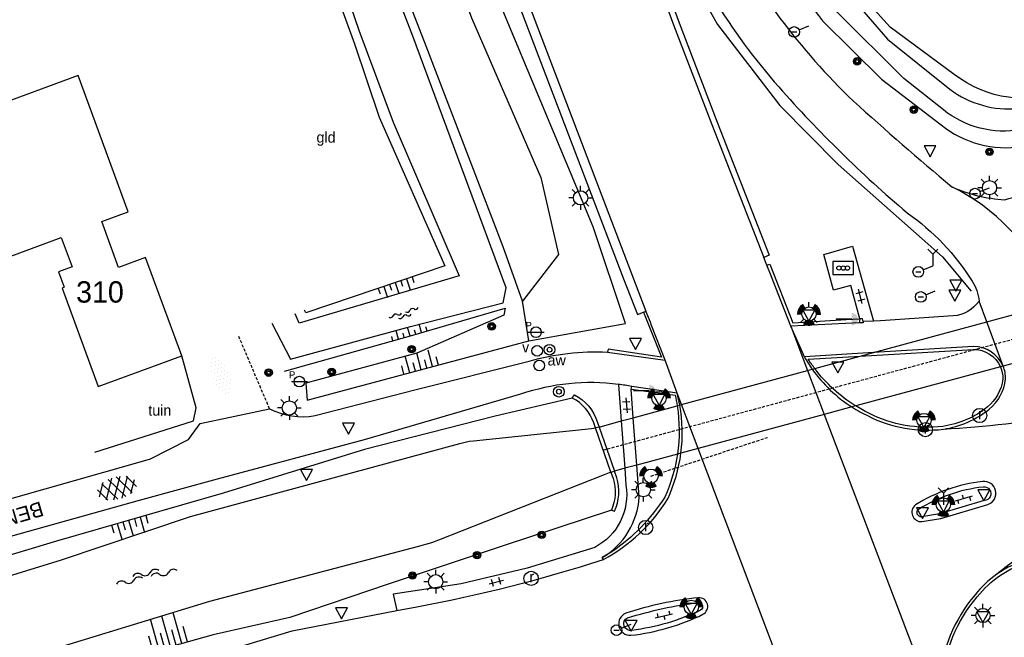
# Model space of a CAD drawing. Header units: metres. Extents: x 121538 to 126242, y 445257 to 454505.
# Tile 8 of 83: x 125785 to 125868, y 446446 to 446498. Entities that reach past the tile are written whole.
import ezdxf
from ezdxf.enums import TextEntityAlignment as Align

# ---------------------------------------------------------------- set-up
doc = ezdxf.new("R2010")
doc.units = ezdxf.units.M
doc.linetypes.add('STIPPELFIJN', pattern=[0.375, 0.25, -0.125])
for name, color, linetype in [('B01_D', 8, 'Continuous'), ('BOUWT04', 8, 'Continuous'), ('SYMBD01', 8, 'Continuous'), ('SYMBD02', 8, 'Continuous'), ('SYMBD03', 8, 'Continuous'), ('SYMBD04', 8, 'Continuous'), ('SYMBD05', 8, 'Continuous'), ('TEK-D05', 8, 'Continuous'), ('TEK-D06', 8, 'Continuous'), ('TER-T04', 8, 'HAAG'), ('TER-T09', 8, 'Continuous'), ('TOPOT06', 8, 'WALB'), ('TOPOT18', 8, 'STIPPELFIJN'), ('TOPOT20', 8, 'Continuous'), ('TOPOT21', 8, 'Continuous'), ('TOPOT22', 8, 'Continuous'), ('TOPOT23', 8, 'Continuous'), ('TOPOT24', 8, 'Continuous'), ('TOPOT26', 8, 'Continuous'), ('TOPOT29', 8, 'Continuous'), ('TOPOT30', 8, 'Continuous'), ('TOPOT31', 8, 'Continuous'), ('TOPOT50', 8, 'Continuous'), ('TOPOT51', 8, 'Continuous'), ('TOPOT53', 8, 'STIPPELFIJN'), ('TOPOV04', 8, 'Continuous'), ('WAT-T00', 8, 'Continuous'), ('WEG-T01', 8, 'Continuous'), ('WEG-T06', 8, 'STIPPELFIJN'), ('WEG-T21', 8, 'Continuous'), ('Z02', 8, 'Continuous')]:
    doc.layers.add(name, color=color, linetype=linetype)
doc.styles.add('ISO', font='provutr.shx')
doc.linetypes.add('HAAG', pattern='A,0.25,-0.25,[151,BLOK.SHX,S=0.25,R=0,X=0,Y=0],-0.25,0.25', length=1)
doc.linetypes.add('WALB', pattern='A,0.5,[155,BLOK.SHX,S=0.25,R=0,X=0,Y=0],0.5', length=1)

# ---------------------------------------------------------------- blocks, each defined once
blk = doc.blocks.new('halfverhard-m')
for p, q in [((-0.46875, 0.9375), (-0.46875, 0.9375)), ((-0.3125, 1.25), (-0.3125, 1.25)), ((-0.15625, 1.5625), (-0.15625, 1.5625)), ((-0.15625, 0.9375), (-0.15625, 0.9375)), ((0, 1.25), (0, 1.25)), ((0.15625, 1.5625), (0.15625, 1.5625)), ((0.15625, 0.9375), (0.15625, 0.9375)), ((0.3125, 1.25), (0.3125, 1.25)), ((0.46875, 0.9375), (0.46875, 0.9375)), ((-0.625, 0.625), (-0.625, 0.625)), ((-0.625, 0), (-0.625, 0)), ((-0.46875, 0.3125), (-0.46875, 0.3125)), ((-0.3125, 0.625), (-0.3125, 0.625)), ((-0.3125, 0), (-0.3125, 0)), ((-0.15625, 0.3125), (-0.15625, 0.3125)), ((0, 0.625), (0, 0.625)), ((0, 0), (0, 0)), ((0.15625, 0.3125), (0.15625, 0.3125)), ((0.3125, 0.625), (0.3125, 0.625)), ((0.3125, 0), (0.3125, 0)), ((0.46875, 0.3125), (0.46875, 0.3125)), ((0.625, 0.625), (0.625, 0.625)), ((0.625, 0), (0.625, 0)), ((-0.625, -0.625), (-0.625, -0.625)), ((-0.46875, -0.3125), (-0.46875, -0.3125)), ((-0.3125, -0.625), (-0.3125, -0.625)), ((-0.15625, -0.3125), (-0.15625, -0.3125)), ((0, -0.625), (0, -0.625)), ((0.15625, -0.3125), (0.15625, -0.3125)), ((0.3125, -0.625), (0.3125, -0.625)), ((0.46875, -0.3125), (0.46875, -0.3125)), ((0.625, -0.625), (0.625, -0.625)), ((-0.46875, -0.9375), (-0.46875, -0.9375)), ((-0.3125, -1.25), (-0.3125, -1.25)), ((-0.15625, -0.9375), (-0.15625, -0.9375)), ((-0.15625, -1.5625), (-0.15625, -1.5625)), ((0, -1.25), (0, -1.25)), ((0.15625, -0.9375), (0.15625, -0.9375)), ((0.15625, -1.5625), (0.15625, -1.5625)), ((0.3125, -1.25), (0.3125, -1.25)), ((0.46875, -0.9375), (0.46875, -0.9375))]:
    blk.add_line(p, q)
blk = doc.blocks.new('asfalt-l')
for p, q in [((-0.9297791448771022, 0.184879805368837), (0.7041760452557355, 1.128244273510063)), ((-0.7591759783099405, 1.005065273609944), (0.3033435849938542, 1.61851127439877)), ((-0.704176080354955, 1.12824420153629), (0.9297791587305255, 0.1848795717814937)), ((-0.3033433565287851, 1.618511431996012), (0.7591756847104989, 1.005065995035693)), ((-0.8925070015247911, 0.5152892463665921), (0.8925070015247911, -0.5152892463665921)), ((-0.8925070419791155, -0.5152890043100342), (0.8925070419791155, 0.5152890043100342)), ((-0.9297791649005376, -0.1848794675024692), (0.7041762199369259, -1.128243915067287)), ((-0.7041760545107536, -1.128244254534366), (0.9297791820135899, -0.1848791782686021)), ((-0.7591760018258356, -1.005065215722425), (0.3033436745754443, -1.618511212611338)), ((-0.3033433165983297, -1.618511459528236), (0.7591759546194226, -1.005065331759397))]:
    blk.add_line(p, q)
blk = doc.blocks.new('water-l')
at = {"linetype": 'Continuous'}
for centre, start, end in [((-0.4655673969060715, 2.222705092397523), 309.7446390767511, 50.25536092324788), ((0.1580823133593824, 1.472705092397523), 129.7446390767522, 230.255360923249), ((-0.4655673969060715, 0.7227050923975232), 309.7446390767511, 50.25536092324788), ((-0.1359410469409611, 0.7500000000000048), 309.7446390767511, 50.25536092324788), ((0.4877086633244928, 4.773959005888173e-15), 129.7446390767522, 230.255360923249), ((-0.4655673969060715, -0.7583446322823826), 309.7446390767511, 50.25536092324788), ((-0.1359410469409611, -0.7499999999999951), 309.7446390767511, 50.25536092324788), ((0.1580823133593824, -1.508344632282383), 129.7446390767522, 230.255360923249), ((-0.4655673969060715, -2.258344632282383), 309.7446390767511, 50.25536092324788)]:
    blk.add_arc(centre, 0.4877086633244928, start, end, dxfattribs=at)
blk = doc.blocks.new('water-m')
at = {"linetype": 'Continuous'}
for centre, start, end in [((-0.01040913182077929, 0.7474348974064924), 129.7446390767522, 230.255360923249), ((-0.3222339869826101, 1.122434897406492), 309.7446390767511, 50.25536092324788), ((-0.3222339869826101, 0.3724348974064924), 309.7446390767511, 50.25536092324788), ((0.3153431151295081, 0.005530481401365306), 129.7446390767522, 230.255360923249), ((0.003518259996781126, 0.3805304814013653), 309.7446390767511, 50.25536092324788), ((-0.01040913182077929, -0.7430899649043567), 129.7446390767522, 230.255360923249), ((-0.3222339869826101, -0.3680899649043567), 309.7446390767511, 50.25536092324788), ((0.003518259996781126, -0.3694695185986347), 309.7446390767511, 50.25536092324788), ((-0.3222339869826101, -1.118089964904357), 309.7446390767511, 50.25536092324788)]:
    blk.add_arc(centre, 0.2438543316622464, start, end, dxfattribs=at)
blk = doc.blocks.new('talud')
for p, q in [((6.661338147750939e-16, 0.75), (0.5000000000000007, 0.7499999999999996)), ((4.440892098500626e-16, 0.5), (1, 0.4999999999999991)), ((2.220446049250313e-16, 0.25), (0.5000000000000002, 0.2499999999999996)), ((0, 0), (1, -8.881784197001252e-16)), ((-2.220446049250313e-16, -0.25), (0.4999999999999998, -0.2500000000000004)), ((-4.440892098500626e-16, -0.5), (0.9999999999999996, -0.5000000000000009)), ((-6.661338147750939e-16, -0.75), (0.4999999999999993, -0.7500000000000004))]:
    blk.add_line(p, q)
blk = doc.blocks.new('Prov-grensst')
blk.add_line((-0.674546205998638, 0), (0.674546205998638, 0))
blk.add_circle((0, 0), 0.45)
at = {"style": 'ISO'}
blk.add_text('P', height=0.6, dxfattribs=at).set_placement((-0.6121058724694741, 0.5763787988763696), align=Align.MIDDLE)
blk = doc.blocks.new('paal')
for radius in [0.4499999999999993, 0.2]:
    blk.add_circle((0, 0), radius)
blk = doc.blocks.new('schk-vri')
for p, q in [((0.8614258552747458, 0.5569929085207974), (-0.8614258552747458, 0.5569929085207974)), ((-0.8614258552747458, 0.5569929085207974), (-0.8614258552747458, -0.5569929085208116)), ((0.8614258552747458, -0.5569929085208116), (0.8614258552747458, 0.5569929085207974)), ((-0.8614258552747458, -0.5569929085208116), (0.8614258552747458, -0.5569929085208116))]:
    blk.add_line(p, q)
for centre in [(-0.3599895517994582, 0.002742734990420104), (0, 0), (0.359993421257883, -0.002176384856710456)]:
    blk.add_circle(centre, 0.18)
blk = doc.blocks.new('lichtmast')
for p, q in [((0, 0.5998500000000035), (0, 0.9997499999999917)), ((-0.5998500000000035, 0), (-0.9997499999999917, 0)), ((-0.7069300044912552, 0.7069300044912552), (-0.4241580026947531, 0.4241580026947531)), ((0.4241580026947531, 0.4241580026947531), (0.7069300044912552, 0.7069300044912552)), ((0.5998500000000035, 0), (0.9997499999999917, 0)), ((-0.4241580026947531, -0.4241580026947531), (-0.7069300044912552, -0.7069300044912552)), ((0, -0.5998500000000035), (0, -0.9997499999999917)), ((0.4241580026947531, -0.4241580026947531), (0.7069300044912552, -0.7069300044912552))]:
    blk.add_line(p, q)
blk.add_circle((0, 0), 0.5998499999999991)
blk = doc.blocks.new('BOOM')
for radius in [0.315, 0.225, 0.135]:
    blk.add_circle((0, 0), radius)
blk = doc.blocks.new('afsl-water')
blk.add_circle((0, 0), 0.45)
at = {"style": 'ISO'}
blk.add_attdef('AFSL-WATER', (0.6999999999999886, 0), '', height=0.9, dxfattribs=at)
blk = doc.blocks.new('verkeersbord')
for p, q in [((0.5024674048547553, 0.3224406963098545), (-0.5036675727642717, 0.3224406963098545)), ((-0.5036675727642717, 0.3224406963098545), (-0.0006000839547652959, -0.5998496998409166)), ((-0.0006000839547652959, -0.5998496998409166), (0.5024674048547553, 0.3224406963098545))]:
    blk.add_line(p, q)
blk = doc.blocks.new('verkeerslicht')
h = blk.add_hatch(color=256)
edge = h.paths.add_edge_path()
edge.add_line((-0.4998750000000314, 0.8658088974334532), (-0.2999250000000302, 0.5194853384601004))
edge.add_arc((-2.842170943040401e-14, 0), 0.5998499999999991, 119.9999999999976, 180)
edge.add_line((-0.599850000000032, 0), (-0.9997500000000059, 0))
edge.add_arc((-5.684341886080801e-14, 0), 0.999749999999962, 119.99999999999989, 180, ccw=False)
h = blk.add_hatch(color=256)
edge = h.paths.add_edge_path()
edge.add_line((0.9997499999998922, 0), (0.5998499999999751, 0))
edge.add_arc((-2.842170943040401e-14, 0), 0.5998499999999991, 0, 60.00000000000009)
edge.add_line((0.2999249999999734, 0.5194853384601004), (0.4998749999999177, 0.8658088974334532))
edge.add_arc((-5.684341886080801e-14, 0), 0.999749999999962, 0, 60.000000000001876, ccw=False)
h = blk.add_hatch(color=256)
edge = h.paths.add_edge_path()
edge.add_line((-0.4998750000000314, -0.8658088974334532), (-0.2999250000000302, -0.5194853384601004))
edge.add_arc((-2.842170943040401e-14, 0), 0.5998499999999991, 240.0000000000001, 299.9999999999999)
edge.add_line((0.2999249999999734, -0.5194853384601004), (0.4998749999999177, -0.8658088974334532))
edge.add_arc((-5.684341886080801e-14, 0), 0.999749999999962, 239.9999999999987, 299.999999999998, ccw=False)
blk.add_circle((0, 0), 0.599850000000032)
blk = doc.blocks.new('verklikker')
blk.add_circle((0, 0), 0.45)
at = {"style": 'ISO'}
blk.add_attdef('VERKLIKKER', (0.6999999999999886, 0), '', height=0.9, dxfattribs=at)
blk = doc.blocks.new('wegwijzer')
for q in [(-0.4241580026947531, 1.423908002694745), (0.4241580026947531, 1.423908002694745), (0, 0)]:
    blk.add_line((-2.842170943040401e-14, 0.9997499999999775), q)
blk = doc.blocks.new('drukknop')
blk.add_hatch(color=256).paths.add_polyline_path([(1.849431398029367, 0, 0.4142135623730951), (1.326340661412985, 0.523090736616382), (1.326340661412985, -0.5230907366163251, 0.4142135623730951)])
blk.add_line((1.326340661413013, 0), (0, 0))
blk = doc.blocks.new('kolk')
blk.add_circle((0, 0), 0.5998500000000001)
at = {"style": 'ISO'}
blk.add_text('r', height=0.9331, dxfattribs=at).set_placement((0.06345707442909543, -0.3309814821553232), align=Align.CENTER)
blk = doc.blocks.new('aanduidingsbord')
for p, q in [((-0.8105710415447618, -0.3330878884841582), (0, 0)), ((-1.446056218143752, -0.5041281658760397), (-1.007540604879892, -0.5041281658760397))]:
    blk.add_line(p, q)
blk.add_circle((-1.226798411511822, -0.5041281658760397), 0.45)
blk = doc.blocks.new('klinkers-s')
for p, q in [((-0.3125, 0.5000000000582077), (0, 0.5000000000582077)), ((7.275957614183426e-11, -0.75), (-1.455191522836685e-11, 0.7500000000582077)), ((0, 0), (0.3125, 0)), ((5.820766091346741e-11, -0.5), (-0.3124999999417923, -0.5))]:
    blk.add_line(p, q)
blk = doc.blocks.new('tegels-s')
for p, q in [((0.3125, 0.3125), (-0.3125, 0.3125)), ((0, -0.625), (0, 0.625)), ((0.3125, -0.3125), (-0.3125, -0.3125))]:
    blk.add_line(p, q)

msp = doc.modelspace()

# ---------------------------------------------------------------- linework, layer by layer
at = {"layer": 'B01_D'}
msp.add_lwpolyline([(125798.551, 446469.75), (125795.501, 446478.058), (125793.218, 446477.219), (125791.8, 446481.082), (125794.043, 446481.905), (125789.826, 446493.392), (125779.673, 446489.665), (125783.924, 446478.086), (125788.397, 446479.728), (125789.301, 446477.265), (125788.161, 446476.847), (125788.641, 446475.54), (125788.457, 446475.472), (125791.507, 446467.164), (125798.551, 446469.75)], dxfattribs=at)
at = {"layer": 'BOUWT04'}
for points in [[(125866.3735546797, 446472.6206193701), (125872.177064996, 446474.194284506)], [(125856.8298821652, 446470.0327813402), (125866.3735546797, 446472.6206193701)], [(125873.6572355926, 446470.4838917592), (125867.7528696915, 446468.8897305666)], [(125851.8796716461, 446468.6904948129), (125855.7215362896, 446469.7322450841)], [(125855.7215362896, 446469.7322450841), (125856.8298821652, 446470.0327813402)], [(125851.2790226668, 446468.5276243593), (125851.6708259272, 446468.6338647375)], [(125851.6708259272, 446468.6338647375), (125851.8796716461, 446468.6904948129)], [(125867.5219636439, 446468.8273866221), (125855.3303158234, 446465.5356780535)], [(125867.7528696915, 446468.8897305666), (125867.5219636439, 446468.8273866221)], [(125840.652159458, 446465.6460710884), (125851.2790226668, 446468.5276243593)], [(125836.5848038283, 446464.5431772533), (125840.2896358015, 446465.5477700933)], [(125840.2896358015, 446465.5477700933), (125840.5070925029, 446465.6067351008)], [(125840.5070925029, 446465.6067351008), (125840.652159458, 446465.6460710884)], [(125855.011081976, 446465.4494858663), (125852.6864977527, 446464.8218550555)], [(125855.3303158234, 446465.5356780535), (125855.011081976, 446465.4494858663)], [(125835.5766141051, 446464.2697990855), (125836.5848038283, 446464.5431772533)], [(125852.6864977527, 446464.8218550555), (125842.0517499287, 446461.9505048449)], [(125833.7049876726, 446463.7622936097), (125833.4064149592, 446463.6813333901)], [(125834.6995958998, 446459.9654451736), (125833.4064149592, 446463.6813333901)], [(125833.7049876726, 446463.7622936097), (125835.5766141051, 446464.2697990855)], [(125833.7049876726, 446463.7622936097), (125835.0012283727, 446460.0468850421)], [(125840.3119585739, 446461.4807663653), (125836.8811831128, 446460.5544672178)], [(125840.6037546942, 446461.559550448), (125840.3119585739, 446461.4807663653)], [(125842.0517499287, 446461.9505048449), (125840.6037546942, 446461.559550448)], [(125836.8811831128, 446460.5544672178), (125835.8713486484, 446460.2818149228)], [(125834.6995958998, 446459.9654451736), (125835.0012283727, 446460.0468850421)], [(125835.8713486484, 446460.2818149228), (125835.0012283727, 446460.0468850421)]]:
    msp.add_lwpolyline(points, dxfattribs=at)
for points in [[(125831.4539871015, 446466.2006007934), (125831.6282765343, 446466.4613000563, -0.2076407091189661), (125833.5708543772, 446464.1467592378), (125833.7049876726, 446463.7622936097)], [(125833.4064149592, 446463.6813333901), (125833.2607700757, 446464.0998363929, 0.1972209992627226), (125831.4539871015, 446466.2006007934)], [(125834.6995958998, 446459.9654451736), (125834.8936322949, 446459.4078916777, -0.1759445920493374), (125834.755617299, 446456.7580382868)], [(125834.755617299, 446456.7580382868), (125834.9999238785, 446456.6603176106, 0.1937373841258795), (125835.1959264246, 446459.4888229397), (125835.0012283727, 446460.0468850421)]]:
    msp.add_lwpolyline(points, format="xyb", dxfattribs=at)
at = {"layer": 'TER-T04', "flags": 128}
for points in [[(125809.909, 446571.045), (125811.708, 446566.76), (125819.6059502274, 446549.4124265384), (125824.3531536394, 446539.1260808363), (125830.371, 446526.024), (125836.1258437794, 446512.9877323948), (125840.997, 446502.48), (125843.6825260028, 446497.6767197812), (125848.94, 446490.875), (125853.849, 446485.885), (125862.6424858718, 446478.1073738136), (125865.066, 446475.214)], [(125791.2250750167, 446461.635189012), (125799.522, 446464.278), (125799.764, 446465.384), (125798.551, 446469.75)]]:
    msp.add_lwpolyline(points, dxfattribs=at)
at = {"layer": 'TER-T09'}
for points in [[(125812.078, 446581.33), (125817.925, 446569.422), (125822.094, 446559.028), (125828.175, 446545.309), (125834.711, 446530.7070000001), (125842.985, 446513.571), (125846.9591486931, 446505.4907861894, 0.004969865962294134), (125852.5398985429, 446497.9862925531), (125857.497, 446493.094), (125862.5305564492, 446489.2410201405, 0.2152030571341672), (125869.3534038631, 446487.4150132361), (125880.066, 446489.967), (125881.7461966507, 446491.0769210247, 0.7981537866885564), (125880.8195711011, 446494.2337647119), (125873.1449034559, 446492.1365267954, -0.2639406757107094), (125863.6351713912, 446493.4755713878), (125858.241, 446497.461), (125853.756, 446502.475), (125851.187, 446506.36), (125848.206, 446511.937), (125842.182, 446525.66), (125837.244, 446539.003), (125838.263, 446540.287), (125846.044, 446543.089)], [(125827.245, 446474.365), (125825.621, 446478.96), (125819.132, 446495.863), (125813.954, 446509.277), (125807.415, 446527.871), (125804.903, 446538.438), (125798.14, 446556.156), (125794.84, 446565.756, 0.2482563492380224), (125791.655, 446568.718), (125788.747, 446567.512, 0.01082686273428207), (125788.6199620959, 446567.3080320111)]]:
    msp.add_lwpolyline(points, format="xyb", dxfattribs=at)
for points in [[(125802.2196103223, 446525.9236861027), (125813.099, 446496.054), (125815.191, 446489.872), (125820.699, 446477.344), (125809, 446473.379), (125808.9001148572, 446473.6085236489)], [(125807.216, 446468.463), (125817.823, 446471.46), (125825.802, 446473.769), (125825.687, 446473.185), (125818.346, 446469.993), (125809.002, 446467.447), (125809.103, 446466.021), (125827.776, 446471.016)], [(125827.776, 446471.016), (125827.245, 446474.365)], [(125831.4539871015, 446466.2006007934), (125824.962, 446464.682), (125813.938, 446461.864), (125802.031, 446458.192), (125788.004, 446454.153), (125770.6038963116, 446448.9063009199)], [(125834.755617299, 446456.7580382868), (125825.724, 446453.786), (125816.012, 446450.534), (125807.647, 446447.697), (125801.18, 446446.242), (125788.362, 446442.643), (125773.8435078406, 446438.2415367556)]]:
    msp.add_lwpolyline(points, dxfattribs=at)
at = {"layer": 'TOPOT06', "flags": 128}
for points in [[(125771.1025670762, 446447.2646824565), (125788.32, 446452.545), (125799.284, 446456.212), (125821.988, 446462.3579999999), (125822.776, 446462.565), (125823.132, 446462.6029999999), (125833.077, 446463.6470000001), (125833.4064149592, 446463.6813333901)], [(125834.6995958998, 446459.9654451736), (125834.124, 446459.738), (125820.176, 446454.218), (125819.598, 446453.989), (125818.368, 446453.666), (125800.894, 446449.063), (125783.62, 446443.773), (125773.1407581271, 446440.5549807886)]]:
    msp.add_lwpolyline(points, dxfattribs=at)
at = {"layer": 'TOPOT18'}
msp.add_lwpolyline([(125834.0530054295, 446461.8233892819), (125875.6819118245, 446473.0871838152)], dxfattribs=at)
at = {"layer": 'TOPOT50'}
for points in [[(125827.776, 446471.016), (125835.923, 446472.485), (125833.218, 446480.637), (125825.468, 446499.219), (125818.127, 446518.687), (125810.082, 446540.977), (125804.193, 446556.694), (125798.8117727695, 446571.7580749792)], [(125796.2111671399, 446570.8708389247), (125801.957, 446555.524), (125807.924, 446539.939), (125815.823, 446517.579), (125822.956, 446498.253), (125828.791, 446484.7879999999), (125830.279, 446478.298), (125827.245, 446474.365)]]:
    msp.add_lwpolyline(points, dxfattribs=at)
at = {"layer": 'TOPOT53'}
msp.add_line((125838.083, 446459.618), (125847.897, 446462.888), dxfattribs=at)
at = {"layer": 'TOPOV04'}
for points in [[(125866.3735546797, 446472.6206193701), (125865.722, 446474.383)], [(125851.0045372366, 446469.6840680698), (125849.866, 446472.248)], [(125849.866, 446472.248), (125851.2790226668, 446468.5276243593)], [(125867.7528696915, 446468.8897305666), (125866.3735546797, 446472.6206193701)], [(125840.2888626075, 446466.605342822), (125839.268, 446469.402)], [(125851.2790226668, 446468.5276243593), (125852.6864977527, 446464.8218550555)], [(125840.652159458, 446465.6460710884), (125840.2888626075, 446466.605342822)], [(125842.0517499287, 446461.9505048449), (125840.652159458, 446465.6460710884)], [(125852.6864977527, 446464.8218550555), (125863.1518877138, 446437.2673205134)], [(125853.2392713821, 446432.4102732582), (125842.0517499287, 446461.9505048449)]]:
    msp.add_lwpolyline(points, dxfattribs=at)
for centre, radius, start, end in [((125855.5816607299, 446468.2153560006), 17.64471932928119, 24.39070839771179, 63.60044833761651), ((125854.5681639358, 446589.7962367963), 126.4808189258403, 273.6968211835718, 283.2686915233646), ((125898.1970347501, 446413.1608677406), 49.16956468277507, 110.2072918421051, 129.0442674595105)]:
    msp.add_arc(centre, radius, start, end, dxfattribs=at)
at = {"layer": 'WAT-T00'}
for points in [[(125806.1271521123, 446472.5199458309), (125807.721, 446469.47), (125817.821, 446472.22), (125825.623, 446474.23), (125825.878, 446475.481), (125818.026, 446496.701), (125808.478, 446521.508), (125806.228, 446530.498), (125804.014, 446538.232), (125797.488, 446555.813), (125793.884, 446565.742), (125793.132, 446566.963, 0.2811377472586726), (125789.2709999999, 446565.7700000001), (125789.611, 446564.24), (125792.695, 446554.536), (125799.113, 446539.238), (125803.335, 446526.819), (125813.47, 446497.202), (125816.35, 446489.469), (125821.916, 446476.504), (125808.428, 446472.525), (125808.1045391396, 446473.2962056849)], [(125869.249, 446488.819, -0.2136695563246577), (125862.728, 446490.491), (125859.401, 446493.13), (125853.745, 446498.752), (125848.27, 446506.16), (125844.476, 446514.029), (125836.796, 446531.286), (125830.114, 446546.235), (125821.911, 446564.464), (125823.581, 446565.262), (125823.616601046, 446565.2383758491)], [(125845.495, 446544.305), (125838.8697857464, 446541.2897174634, 0.3788760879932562), (125836.6744255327, 446538.4055985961), (125840.874, 446527.124), (125847.461, 446511.486), (125850.341, 446506.229), (125852.967, 446502.321), (125858.01, 446496.467), (125863.269, 446492.227, 0.1868468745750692), (125869.038, 446490.607)]]:
    msp.add_lwpolyline(points, format="xyb", dxfattribs=at)
at = {"layer": 'WEG-T01'}
for points in [[(125736.676, 446774.281), (125737.407, 446772.453), (125752.014, 446734.041), (125766.523, 446695.805), (125780.742, 446658.104), (125797.181, 446615.279, 0.002846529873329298), (125808.558, 446585.888, 0.01435019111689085), (125821.594, 446555.271, 0.001475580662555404), (125834.554, 446527.066, -0.0004800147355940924), (125844.042, 446506.199, 0.08603441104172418), (125855.15, 446491.227, 0.01041038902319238), (125863.427, 446484.02)], [(125807.916, 446573.162), (125811.747, 446563.761, 0.001622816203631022), (125818.902, 446547.353), (125822.557, 446539.177), (125824.373, 446535.05), (125826.189, 446530.922, -0.003306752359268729), (125829.834, 446522.631, -0.002714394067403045), (125833.308, 446514.437, -0.01124200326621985), (125839.983, 446497.663), (125843.202, 446489.271), (125847.58, 446478.037)], [(125808.4176019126, 446573.2560354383), (125812.2080483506, 446563.9545509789, 0.001622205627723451), (125819.3590706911, 446547.5557031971), (125823.0140627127, 446539.3797210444), (125824.8306526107, 446535.2513804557), (125826.6460293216, 446531.1247972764, -0.003306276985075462), (125830.2931551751, 446522.8289308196, -0.00271405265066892), (125833.76884549, 446514.6309675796, -0.01123956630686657), (125840.4507321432, 446497.8397283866), (125843.6683571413, 446489.4513130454), (125848.0343370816, 446478.2481566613), (125847.58, 446478.037)], [(125809.694, 446573.051), (125810.529, 446571.537, 0.01409617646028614), (125823.988, 446542.039, -0.004620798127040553), (125831.953, 446524.684, 0.002490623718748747), (125839.272, 446508.204, 0.08895189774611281), (125848.853, 446492.429, 0.03668686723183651), (125859.674, 446481.812, -0.1001837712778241), (125865.147, 446476.052, -0.1285349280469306), (125865.722, 446474.383)], [(125863.427, 446484.02, 0.09546034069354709), (125867.886, 446482.924, 0.07624085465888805), (125870.491, 446484.001, -0.04594308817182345), (125872.444, 446484.876, -0.02082103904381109), (125880.867, 446486.755), (125881.0571222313, 446486.7972334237)], [(125865.722, 446474.383, -0.2292075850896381), (125863.554, 446473.131), (125857.43, 446472.7029999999), (125856.826, 446472.69)], [(125867.7528696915, 446468.8897305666, 0.3032811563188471), (125865.2519784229, 446470.5369397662), (125856.8298821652, 446470.0327813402)], [(125805.9479120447, 446465.294920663, 0.1648227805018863), (125809.785434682, 446464.7179749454), (125818.175, 446466.891), (125827.8119733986, 446469.3109275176, -0.08282120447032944), (125834.4138430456, 446470.0758408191)], [(125851.0045372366, 446469.6840680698, 0.02578052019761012), (125851.6708259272, 446468.6338647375)], [(125851.6708259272, 446468.6338647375, 0.09648639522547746), (125855.011081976, 446465.4494858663)], [(125862.7232604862, 446463.5785995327, 0.1337127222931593), (125866.5897455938, 446465.272538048, 0.1916466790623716), (125867.964579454, 446467.7903008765, 0.104984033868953), (125867.7528696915, 446468.8897305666)], [(125835.3484506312, 446467.3570256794, 0.1130704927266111), (125827.0861118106, 446466.5260899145), (125813.906, 446462.681), (125801.534, 446459.369), (125794.963, 446457.567), (125780.785, 446453.61), (125770.149199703, 446450.4031569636)], [(125836.4550843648, 446467.1840257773, 0.01506223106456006), (125835.3484506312, 446467.3570256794)], [(125840.5070925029, 446465.6067351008, 0.01922575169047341), (125840.2888626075, 446466.605342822)], [(125840.6037546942, 446461.559550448, 0.07656190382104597), (125840.5070925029, 446465.6067351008)], [(125855.011081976, 446465.4494858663, 0.03233928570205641), (125856.3763553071, 446464.6956743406, 0.1480327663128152), (125862.7232604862, 446463.5785995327)], [(125834.0742195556, 446452.588476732, 0.1314083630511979), (125839.4930592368, 446457.7032424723, 0.07588719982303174), (125840.6037546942, 446461.559550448)], [(125833.9733991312, 446452.7567402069, 0.2521476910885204), (125837.0812174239, 446457.8623800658), (125836.8811831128, 446460.5544672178)], [(125835.8713486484, 446460.2818149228), (125835.9763628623, 446458.8608921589, -0.3207713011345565), (125833.3503895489, 446453.6170589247), (125827.637, 446451.873), (125822.097, 446450.548), (125816.368, 446449.684), (125816.668, 446448.306)], [(125816.668, 446448.306), (125818.3466460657, 446448.6065036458, 0.03116857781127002), (125834.0742195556, 446452.588476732)], [(125874.454, 446446.71), (125874.321, 446447.708), (125874.0600529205, 446449.6660841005, 0.1521961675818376), (125872.1081328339, 446452.2066406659, 0.2057662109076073), (125869.911715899, 446452.6225513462, 0.08557445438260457), (125867.2241112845, 446451.3488776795)], [(125867.2241112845, 446451.3488776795, 0.07249863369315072), (125865.3905806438, 446449.6130480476, 0.1614855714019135), (125862.3939716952, 446442.2820623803, 0.110087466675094), (125863.1518877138, 446437.2673205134)]]:
    msp.add_lwpolyline(points, format="xyb", dxfattribs=at)
for points in [[(125800.53, 446571.079), (125799.7898057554, 446570.7747304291), (125818.1902963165, 446522.3295014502), (125835.769, 446476.256), (125836.957, 446473.259), (125837.4478091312, 446473.4483728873)], [(125800.53, 446571.079), (125818.938, 446522.614), (125837.649, 446473.526)], [(125855.673, 446472.892), (125854.91, 446475.681), (125853.472, 446475.287), (125852.633, 446478.299), (125855.066, 446478.994), (125856.826, 446472.69)], [(125847.8415620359, 446477.3913811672), (125847.58, 446478.037)], [(125849.866, 446472.248), (125848.3420000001, 446476.138), (125848.2039249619, 446476.4969534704), (125847.8415620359, 446477.3913811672)], [(125837.4478091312, 446473.4483728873), (125837.649, 446473.526)], [(125839.268, 446469.402), (125838.132, 446472.317), (125838.0274964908, 446472.5868329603), (125837.649, 446473.526)], [(125855.953, 446472.642), (125855.915, 446472.878), (125855.673, 446472.892)], [(125855.637, 446472.529), (125849.866, 446472.248)], [(125855.953, 446472.642), (125855.9675602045, 446472.5515734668), (125855.637, 446472.529)], [(125856.826, 446472.69), (125855.953, 446472.642)], [(125834.4138430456, 446470.0758408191), (125839.268, 446469.402)], [(125856.8298821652, 446470.0327813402), (125851.0045372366, 446469.6840680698)], [(125835.3484506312, 446467.3570256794), (125835.5766141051, 446464.2697990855)], [(125836.405, 446466.963), (125836.4550843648, 446467.1840257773)], [(125836.5848038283, 446464.5431772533), (125836.405, 446466.963)], [(125840.2888626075, 446466.605342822), (125836.4550843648, 446467.1840257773)], [(125769.2539221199, 446453.3504005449), (125772.57, 446454.365), (125779.599, 446456.436), (125794.439, 446460.648), (125795.916, 446461.092), (125799.118, 446462.709), (125800.095, 446464.044), (125805.9479120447, 446465.294920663)], [(125836.8811831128, 446460.5544672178), (125836.5848038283, 446464.5431772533)], [(125835.5766141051, 446464.2697990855), (125835.8713486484, 446460.2818149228)], [(125834.0742195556, 446452.588476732), (125833.9733991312, 446452.7567402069)], [(125774.1752726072, 446437.1493709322), (125792.375, 446442.316), (125803.67, 446445.314), (125807.843, 446446.577), (125816.668, 446448.306)]]:
    msp.add_lwpolyline(points, dxfattribs=at)
for points in [[(125866.0088446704, 446459.1734875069, 0.1104805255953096), (125860.3838409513, 446457.2013660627, 0.7525625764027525), (125860.9124652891, 446455.7863291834), (125862.493, 446456.044), (125866.4679160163, 446457.2218662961, 0.9014553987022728)], [(125842.0766620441, 446449.3755410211, 0.05056595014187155), (125835.9607332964, 446448.072603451, 0.8458586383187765), (125836.3858225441, 446446.207070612, 0.08479849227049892), (125842.4637774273, 446447.9729947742, 0.8070135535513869)]]:
    msp.add_lwpolyline(points, format="xyb", close=True, dxfattribs=at)
at = {"layer": 'WEG-T06', "flags": 128}
msp.add_lwpolyline([(125805.9479120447, 446465.294920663), (125803.3376066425, 446471.4248581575)], dxfattribs=at)
at = {"layer": 'WEG-T21'}
for points in [[(125847.8415620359, 446477.3913811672), (125848.084, 446477.49), (125850.029, 446472.537), (125854.537, 446472.823), (125855.673, 446472.892)], [(125837.4478091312, 446473.4483728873), (125838.963, 446469.644), (125834.464, 446470.334), (125834.4138430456, 446470.0758408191)], [(125855.673, 446472.892), (125855.637, 446472.529)]]:
    msp.add_lwpolyline(points, dxfattribs=at)
for points in [[(125855.7215362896, 446469.7322450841), (125865.2400660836, 446470.3068836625, -0.3011633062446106), (125867.5219636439, 446468.8273866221)], [(125851.8796716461, 446468.6904948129, -0.01849785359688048), (125851.336918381, 446469.4675434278), (125855.7215362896, 446469.7322450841)], [(125855.3303158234, 446465.5356780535, -0.09198646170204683), (125851.8796716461, 446468.6904948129)], [(125867.5219636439, 446468.8273866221, -0.1070523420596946), (125867.7262355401, 446467.8051644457, -0.1899101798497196), (125866.4384231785, 446465.4525371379, -0.1345611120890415), (125862.6692781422, 446463.8175867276, -0.1471500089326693), (125856.4824943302, 446464.8975758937, -0.02571220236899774), (125855.3303158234, 446465.5356780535)], [(125836.405, 446466.963), (125840.1187103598, 446466.435786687, -0.01674758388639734), (125840.2896358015, 446465.5477700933)], [(125840.2896358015, 446465.5477700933, -0.07573114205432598), (125840.3119585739, 446461.4807663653)], [(125840.3119585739, 446461.4807663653, -0.0702199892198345), (125839.2475981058, 446457.8598463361, -0.09871609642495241), (125834.7884002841, 446453.2277789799), (125833.9733991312, 446452.7567402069)], [(125865.3548943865, 446431.3198556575), (125865.527, 446431.387), (125863.3860899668, 446437.3292376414, -0.108497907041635), (125862.6225538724, 446442.2721463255, -0.1640654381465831), (125865.5804245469, 446449.4369376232, -0.1656430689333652), (125869.9539678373, 446452.3805481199, -0.2195898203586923), (125871.9918000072, 446451.9981479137, -0.1406642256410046), (125873.7988620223, 446449.6140752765), (125874.224, 446446.667), (125874.454, 446446.71)]]:
    msp.add_lwpolyline(points, format="xyb", dxfattribs=at)
for points in [[(125866.0747657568, 446458.725356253, -1.03195598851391), (125866.1632084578, 446457.5655904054), (125862.404, 446456.442), (125860.8935308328, 446456.1938795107, -0.7212492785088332), (125860.6258653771, 446456.8450904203, -0.11008305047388)], [(125842.0860553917, 446448.9719765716, -0.7508348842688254), (125842.2673339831, 446448.3220283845, -0.08090604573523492), (125836.4695795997, 446446.6180133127, -0.8866796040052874), (125836.1110174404, 446447.6747578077, -0.04427298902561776)]]:
    msp.add_lwpolyline(points, format="xyb", close=True, dxfattribs=at)

# ---------------------------------------------------------------- block references
at = {"layer": 'SYMBD01', "rotation": 105.6609039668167}
msp.add_blockref('asfalt-l', (125793.0903007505, 446458.6111139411), dxfattribs=at)
at = {"layer": 'SYMBD02'}
for name, p, rotation in [('halfverhard-m', (125801.8231164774, 446468.10979562), 20.56924267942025), ('klinkers-s', (125864.4276071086, 446457.7244895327), 106.0770893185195), ('klinkers-s', (125839.1761320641, 446447.8544341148), 283.2595280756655)]:
    msp.add_blockref(name, p, dxfattribs=dict(at, rotation=rotation))
at = {"layer": 'SYMBD03'}
for p, rotation in [((125855.7210673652, 446474.7660845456), 15.40742008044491), ((125836.023744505, 446465.5905140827), 184.321254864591), ((125825.0377180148, 446450.695190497), 284.8689658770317)]:
    msp.add_blockref('tegels-s', p, dxfattribs=dict(at, rotation=rotation))
at = {"layer": 'SYMBD04', "linetype": 'Continuous', "yscale": 2}
for p, xscale, zscale, rotation in [((125816.5276813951, 446475.9302656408), 0.9750999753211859, 0.9750999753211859, 288.7224373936), ((125817.7790140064, 446471.4475717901), 0.7299246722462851, 0.7299246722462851, 105.9565215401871), ((125818.7203315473, 446468.5936220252), 1.448579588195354, 1.448579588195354, 104.9759057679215), ((125794.0695356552, 446455.8995387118), 1.358858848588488, 1.358858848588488, 286.0634735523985), ((125797.5926562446, 446445.2347562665), 2.694494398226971, 2.694494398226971, 105.683522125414)]:
    msp.add_blockref('talud', p, dxfattribs=dict(at, xscale=xscale, zscale=zscale, rotation=rotation))
at = {"layer": 'SYMBD05', "linetype": 'Continuous', "rotation": 288.1356338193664}
msp.add_blockref('water-m', (125817.2850565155, 446473.2614913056), dxfattribs=at)
at = {"layer": 'SYMBD05', "rotation": 102.7659789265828}
msp.add_blockref('water-l', (125795.5489569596, 446451.2381143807), dxfattribs=at)
at = {"layer": 'TOPOT20'}
for p in [(125851.376, 446497.565), (125866.609, 446483.9350000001), (125861.831, 446477.339), (125862.0395, 446475.228), (125836.408, 446447.141)]:
    msp.add_blockref('aanduidingsbord', p, dxfattribs=at)
at = {"layer": 'TOPOT21'}
for p in [(125866.609, 446483.935), (125832.148, 446483.081), (125851.391, 446473.284), (125807.611, 446465.372), (125837.435, 446458.479), (125819.943, 446450.722), (125866.052, 446447.871)]:
    msp.add_blockref('lichtmast', p, dxfattribs=at)
at = {"layer": 'TOPOT22'}
for name, p in [('Prov-grensst', (125828.397, 446471.75)), ('paal', (125829.535, 446470.279)), ('Prov-grensst', (125808.457, 446467.5870000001)), ('paal', (125830.323, 446466.74))]:
    msp.add_blockref(name, p, dxfattribs=at)
at = {"layer": 'TOPOT23'}
for p in [(125865.779, 446464.7279999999), (125861.203, 446463.541), (125837.626, 446455.294), (125827.982, 446450.999)]:
    msp.add_blockref('kolk', p, dxfattribs=at)
at = {"layer": 'TOPOT24'}
ref = msp.add_blockref('afsl-water', (125828.669, 446468.947), dxfattribs=at)
ref.add_attrib('AFSL-WATER', 'aw', (125829.369, 446468.947), dxfattribs={"height": 0.9, "style": 'ISO'})
at = {"layer": 'TOPOT26'}
for p in [(125855.457, 446494.588), (125860.227, 446490.504), (125866.602, 446486.959), (125824.655, 446472.239), (125817.9155, 446470.3225), (125805.87, 446468.347), (125811.176, 446468.406), (125828.876, 446454.67), (125823.431, 446452.959), (125817.986, 446451.248)]:
    msp.add_blockref('BOOM', p, dxfattribs=at)
at = {"layer": 'TOPOT29'}
for name, p in [('verkeerslicht', (125851.391, 446473.284)), ('drukknop', (125853.674, 446472.848)), ('drukknop', (125836.615, 446466.798)), ('verkeerslicht', (125838.76, 446466.167)), ('verkeerslicht', (125861.082, 446464.311)), ('verkeerslicht', (125838.083, 446459.618)), ('verkeerslicht', (125862.718, 446457.1969999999)), ('verkeerslicht', (125841.48, 446448.565))]:
    msp.add_blockref(name, p, dxfattribs=at)
at = {"layer": 'TOPOT30'}
for name, p in [('verkeersbord', (125861.595, 446487.138)), ('wegwijzer', (125861.831, 446477.339)), ('verkeersbord', (125863.771, 446475.825)), ('verkeersbord', (125863.696, 446474.98)), ('verkeersbord', (125851.391, 446473.284)), ('verkeersbord', (125836.782, 446470.904)), ('verkeersbord', (125853.8260000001, 446468.915)), ('verkeersbord', (125838.76, 446466.167)), ('verkeersbord', (125861.082, 446464.311)), ('verkeersbord', (125812.602, 446463.768)), ('verkeersbord', (125809.065, 446459.857)), ('wegwijzer', (125862.718, 446457.197)), ('verkeersbord', (125866.137, 446458.1470000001)), ('verkeersbord', (125862.7180000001, 446457.197)), ('verkeersbord', (125860.972, 446456.638)), ('verkeersbord', (125841.48, 446448.565)), ('verkeersbord', (125812.007, 446448.202)), ('verkeersbord', (125866.052, 446447.871)), ('verkeersbord', (125836.408, 446447.141))]:
    msp.add_blockref(name, p, dxfattribs=at)
at = {"layer": 'TOPOT31'}
ref = msp.add_blockref('verklikker', (125828.494, 446470.1870000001), dxfattribs=at)
ref.add_attrib('VERKLIKKER', 'v', (125827.2200926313, 446470.0529033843), dxfattribs={"height": 0.9, "style": 'ISO'})
at = {"layer": 'TOPOT51'}
msp.add_blockref('schk-vri', (125854.279, 446477.16), dxfattribs=at)

# ---------------------------------------------------------------- texts
at = {"layer": 'TEK-D05', "style": 'ISO'}
for s, p in [('gld', (125809.8999928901, 446487.7337387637)), ('tuin', (125795.725387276, 446464.7156557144))]:
    msp.add_text(s, height=0.9, dxfattribs=at).set_placement(p)
at = {"layer": 'TEK-D06', "style": 'ISO'}
msp.add_text('BENEDENEIND NZ', height=1.25, rotation=196.2335714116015, dxfattribs=at).set_placement((125786.660080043, 446457.5095218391))
at = {"layer": 'Z02', "style": 'ISO'}
msp.add_text('310', height=1.8, dxfattribs=at).set_placement((125789.645, 446474.248))

doc.saveas('drawing.dxf')
